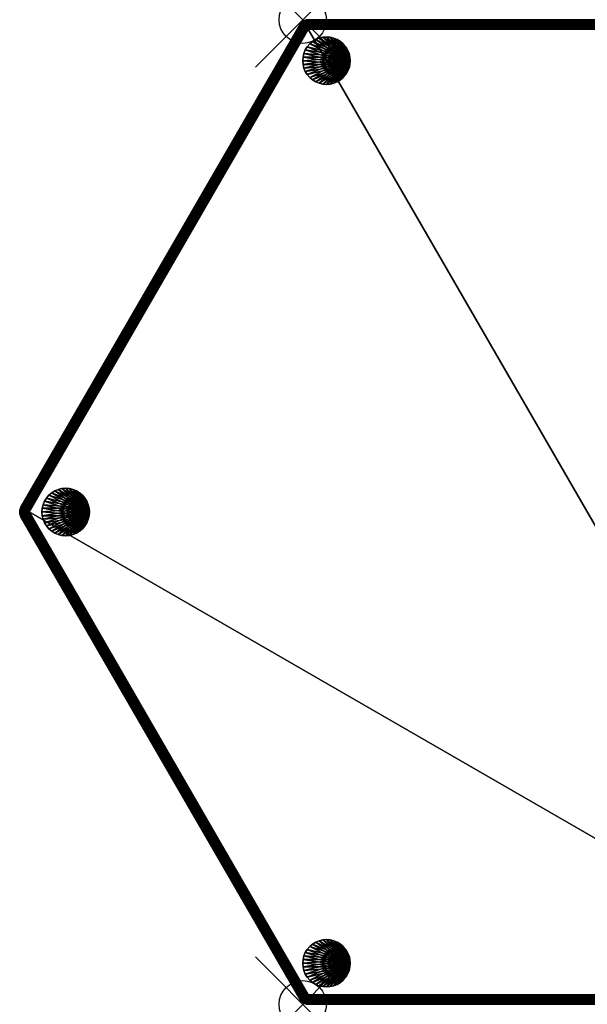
# Model space of a CAD drawing. Extents: x -6 to 18, y -20.8 to 0.
# Tile 1 of 2: x -6 to 6, y -20.8 to 0. Entities that reach past the tile are written whole.
import ezdxf

# ---------------------------------------------------------------- set-up
doc = ezdxf.new("R2010")
doc.units = 0
doc.header["$MEASUREMENT"] = 0
doc.header["$PDMODE"] = 35
doc.header["$PDSIZE"] = 1
for name, color, linetype in [('A-FURN-3-NODE', 7, 'Continuous'), ('A-FURN-3-ST-GD', 252, 'Continuous'), ('A-FURN-3-ST-SI', 160, 'Continuous'), ('A-FURN-3-ST-TP', 150, 'Continuous')]:
    doc.layers.add(name, color=color, linetype=linetype)

msp = doc.modelspace()

# ---------------------------------------------------------------- linework, layer by layer
at = {"layer": 'A-FURN-3-NODE'}
for p in [(0, 0), (0, -20.785)]:
    msp.add_point(p, dxfattribs=at)

# ---------------------------------------------------------------- meshes
at = {"layer": 'A-FURN-3-ST-GD'}
mesh = msp.add_polyface(dxfattribs=at)
corners = [(0.994, -0.944), (0.006, -0.788), (0.024, -0.712), (0.054, -0.639), (0.095, -0.572), (0.146, -0.512), (0.206, -0.462), (0.273, -0.421), (0.345, -0.39), (0.422, -0.372), (0, -0.866, 0.55), (0.006, -0.944, 0.55), (0.994, -0.788, 0.55), (0.006, -0.788, 0.55), (0.024, -0.712, 0.55), (0.054, -0.639, 0.55), (0.095, -0.572, 0.55), (0.146, -0.512, 0.55), (0.206, -0.462, 0.55), (0.273, -0.421, 0.55), (0.345, -0.39, 0.55), (0, -0.866), (0.422, -0.372, 0.55), (0.5, -0.366, 0.55), (0.5, -0.366), (0.578, -0.372), (0.578, -0.372, 0.55)]
mesh.append_faces([[corners[k] for k in face] for face in [(13, 14, 2), (13, 2, 1), (1, 21, 10), (1, 10, 13), (3, 2, 14), (3, 14, 15), (4, 3, 15), (4, 15, 16), (16, 17, 5), (16, 5, 4), (6, 5, 17), (6, 17, 18), (18, 19, 7), (18, 7, 6), (8, 7, 19), (8, 19, 20), (9, 8, 20), (9, 20, 22), (22, 23, 24), (22, 24, 9), (25, 24, 23), (25, 23, 26)]])
mesh.append_faces([[corners[k] for k in face] for face in [(0, 1, 2), (0, 2, 3), (0, 3, 4), (0, 4, 5), (0, 5, 6), (0, 6, 7), (0, 7, 8), (0, 8, 9)]], dxfattribs={"vtx0": -1, "vtx2": -1})
mesh.append_faces([[corners[k] for k in face] for face in [(10, 11, 12), (13, 10, 12), (14, 13, 12), (15, 14, 12), (16, 15, 12), (17, 16, 12), (18, 17, 12), (19, 18, 12), (20, 19, 12)]], dxfattribs={"vtx1": -1, "vtx2": -1})
mesh = msp.add_polyface(dxfattribs=at)
corners = [(0.994, -0.944), (0.422, -0.372), (0.5, -0.366), (0.578, -0.372), (0.655, -0.39), (0.727, -0.421), (0.794, -0.462), (0.854, -0.512), (0.905, -0.572), (0.946, -0.639), (0.976, -0.712), (0.994, -0.788), (0.994, -0.944, 0.55), (1, -0.866, 0.55), (0.994, -0.788, 0.55), (0.422, -0.372, 0.55), (0.345, -0.39, 0.55), (0.5, -0.366, 0.55), (0.578, -0.372, 0.55), (0.655, -0.39, 0.55), (0.727, -0.421, 0.55), (0.794, -0.462, 0.55), (0.854, -0.512, 0.55), (0.905, -0.572, 0.55), (0.946, -0.639, 0.55), (0.976, -0.712, 0.55), (1, -0.866)]
mesh.append_faces([[corners[k] for k in face] for face in [(18, 19, 4), (18, 4, 3), (5, 4, 19), (5, 19, 20), (6, 5, 20), (6, 20, 21), (21, 22, 7), (21, 7, 6), (8, 7, 22), (8, 22, 23), (23, 24, 9), (23, 9, 8), (10, 9, 24), (10, 24, 25), (11, 10, 25), (11, 25, 14), (14, 13, 26), (14, 26, 11)]])
mesh.append_faces([[corners[k] for k in face] for face in [(0, 1, 2), (0, 2, 3), (0, 3, 4), (0, 4, 5), (0, 5, 6), (0, 6, 7), (0, 7, 8), (0, 8, 9), (0, 9, 10), (0, 10, 11)]], dxfattribs={"vtx0": -1, "vtx2": -1})
mesh.append_faces([[corners[k] for k in face] for face in [(25, 24, 14)]], dxfattribs={"vtx1": -1})
mesh.append_faces([[corners[k] for k in face] for face in [(15, 16, 14), (17, 15, 14), (18, 17, 14), (19, 18, 14), (20, 19, 14), (21, 20, 14), (22, 21, 14), (23, 22, 14), (24, 23, 14)]], dxfattribs={"vtx1": -1, "vtx2": -1})
mesh.append_faces([[corners[k] for k in face] for face in [(12, 13, 14)]], dxfattribs={"vtx2": -1})
mesh = msp.add_polyface(dxfattribs=at)
corners = [(0.994, -0.944), (0.422, -1.36), (0.345, -1.342), (0.273, -1.312), (0.206, -1.271), (0.146, -1.22), (0.095, -1.16), (0.054, -1.093), (0.024, -1.021), (0.006, -0.944), (0, -0.866), (0.006, -0.788), (0.273, -1.312, 0.55), (0.345, -1.342, 0.55), (0.994, -0.788, 0.55), (0.206, -1.271, 0.55), (0.146, -1.22, 0.55), (0.095, -1.16, 0.55), (0.054, -1.093, 0.55), (0.024, -1.021, 0.55), (0.006, -0.944, 0.55), (0.578, -1.36, 0.55), (0.5, -1.366, 0.55), (0.5, -1.366), (0.578, -1.36), (0.422, -1.36, 0.55), (0, -0.866, 0.55)]
mesh.append_faces([[corners[k] for k in face] for face in [(21, 22, 23), (21, 23, 24), (1, 23, 22), (1, 22, 25), (25, 13, 2), (25, 2, 1), (3, 2, 13), (3, 13, 12), (4, 3, 12), (4, 12, 15), (15, 16, 5), (15, 5, 4), (6, 5, 16), (6, 16, 17), (17, 18, 7), (17, 7, 6), (8, 7, 18), (8, 18, 19), (9, 8, 19), (9, 19, 20), (10, 9, 20), (10, 20, 26)]])
mesh.append_faces([[corners[k] for k in face] for face in [(0, 1, 2), (0, 2, 3), (0, 3, 4), (0, 4, 5), (0, 5, 6), (0, 6, 7), (0, 7, 8), (0, 8, 9), (0, 9, 10), (0, 10, 11)]], dxfattribs={"vtx0": -1, "vtx2": -1})
mesh.append_faces([[corners[k] for k in face] for face in [(12, 13, 14), (15, 12, 14), (16, 15, 14), (17, 16, 14), (18, 17, 14), (19, 18, 14), (20, 19, 14)]], dxfattribs={"vtx1": -1, "vtx2": -1})
mesh = msp.add_polyface(dxfattribs=at)
corners = [(0.994, -0.944), (0.976, -1.021), (0.946, -1.093), (0.905, -1.16), (0.854, -1.22), (0.794, -1.271), (0.727, -1.312), (0.655, -1.342), (0.578, -1.36), (0.5, -1.366), (0.422, -1.36), (0.994, -0.788), (1, -0.866), (0.976, -1.021, 0.55), (0.994, -0.944, 0.55), (0.994, -0.788, 0.55), (0.946, -1.093, 0.55), (0.905, -1.16, 0.55), (0.854, -1.22, 0.55), (0.794, -1.271, 0.55), (0.727, -1.312, 0.55), (0.655, -1.342, 0.55), (0.578, -1.36, 0.55), (0.5, -1.366, 0.55), (0.422, -1.36, 0.55), (0.345, -1.342, 0.55), (1, -0.866, 0.55)]
mesh.append_faces([[corners[k] for k in face] for face in [(0, 12, 26), (0, 26, 14), (14, 13, 1), (14, 1, 0), (2, 1, 13), (2, 13, 16), (3, 2, 16), (3, 16, 17), (17, 18, 4), (17, 4, 3), (5, 4, 18), (5, 18, 19), (19, 20, 6), (19, 6, 5), (7, 6, 20), (7, 20, 21), (8, 7, 21), (8, 21, 22)]])
mesh.append_faces([[corners[k] for k in face] for face in [(0, 11, 12)]], dxfattribs={"vtx0": -1})
mesh.append_faces([[corners[k] for k in face] for face in [(0, 2, 3), (0, 3, 4), (0, 4, 5), (0, 5, 6), (0, 6, 7), (0, 7, 8), (0, 8, 9), (0, 9, 10)]], dxfattribs={"vtx0": -1, "vtx2": -1})
mesh.append_faces([[corners[k] for k in face] for face in [(13, 14, 15), (16, 13, 15), (17, 16, 15), (18, 17, 15), (19, 18, 15), (20, 19, 15), (21, 20, 15), (22, 21, 15), (23, 22, 15), (24, 23, 15), (25, 24, 15)]], dxfattribs={"vtx1": -1, "vtx2": -1})
mesh.append_faces([[corners[k] for k in face] for face in [(0, 1, 2)]], dxfattribs={"vtx2": -1})
mesh = msp.add_polyface(dxfattribs=at)
corners = [(-4.554, -10.619), (-4.524, -10.547), (-4.506, -10.471), (-4.595, -10.686), (-4.646, -10.746), (-4.706, -10.797), (-4.773, -10.838), (-4.845, -10.868), (-4.922, -10.886), (-5, -10.892), (-5.078, -10.886), (-5.155, -10.868), (-5.227, -10.838), (-5.294, -10.797), (-5.354, -10.746), (-5.405, -10.686), (-5.446, -10.619), (-5.476, -10.547), (-5.494, -10.471), (-5.5, -10.392), (-5.494, -10.314), (-5.476, -10.238), (-5.446, -10.165), (-5.405, -10.098), (-5.354, -10.039), (-5.294, -9.988), (-5.227, -9.947), (-5.155, -9.917), (-5.078, -9.898), (-5, -9.892), (-4.922, -9.898), (-4.845, -9.917), (-4.773, -9.947), (-4.706, -9.988), (-4.646, -10.039), (-4.595, -10.098), (-4.554, -10.165), (-4.524, -10.238), (-4.506, -10.314), (-4.5, -10.392), (-4.506, -10.314, 0.55), (-4.5, -10.392, 0.55), (-4.506, -10.471, 0.55), (-4.524, -10.547, 0.55), (-4.554, -10.619, 0.55), (-4.595, -10.686, 0.55), (-4.646, -10.746, 0.55), (-4.706, -10.797, 0.55), (-4.773, -10.838, 0.55), (-4.845, -10.868, 0.55), (-4.922, -10.886, 0.55), (-5, -10.892, 0.55), (-5.078, -10.886, 0.55), (-5.155, -10.868, 0.55), (-5.227, -10.838, 0.55), (-5.294, -10.797, 0.55), (-5.354, -10.746, 0.55), (-5.405, -10.686, 0.55), (-5.446, -10.619, 0.55), (-5.476, -10.547, 0.55), (-5.494, -10.471, 0.55), (-5.5, -10.392, 0.55), (-5.494, -10.314, 0.55), (-5.476, -10.238, 0.55), (-5.446, -10.165, 0.55), (-5.405, -10.098, 0.55), (-5.354, -10.039, 0.55), (-5.294, -9.988, 0.55), (-5.227, -9.947, 0.55), (-5.155, -9.917, 0.55), (-5.078, -9.898, 0.55), (-5, -9.892, 0.55), (-4.922, -9.898, 0.55), (-4.845, -9.917, 0.55), (-4.773, -9.947, 0.55), (-4.706, -9.988, 0.55), (-4.646, -10.039, 0.55), (-4.595, -10.098, 0.55), (-4.554, -10.165, 0.55), (-4.524, -10.238, 0.55)]
mesh.append_faces([[corners[k] for k in face] for face in [(2, 39, 41), (2, 41, 42), (42, 43, 1), (42, 1, 2), (0, 1, 43), (0, 43, 44), (3, 0, 44), (3, 44, 45), (45, 46, 4), (45, 4, 3), (5, 4, 46), (5, 46, 47), (47, 48, 6), (47, 6, 5), (7, 6, 48), (7, 48, 49), (8, 7, 49), (8, 49, 50), (50, 51, 9), (50, 9, 8), (10, 9, 51), (10, 51, 52), (52, 53, 11), (52, 11, 10), (12, 11, 53), (12, 53, 54), (13, 12, 54), (13, 54, 55), (55, 56, 14), (55, 14, 13), (15, 14, 56), (15, 56, 57), (57, 58, 16), (57, 16, 15), (17, 16, 58), (17, 58, 59), (18, 17, 59), (18, 59, 60), (62, 63, 21), (62, 21, 20), (20, 19, 61), (20, 61, 62), (19, 18, 60), (19, 60, 61), (22, 21, 63), (22, 63, 64), (23, 22, 64), (23, 64, 65), (65, 66, 24), (65, 24, 23), (25, 24, 66), (25, 66, 67), (67, 68, 26), (67, 26, 25), (27, 26, 68), (27, 68, 69), (28, 27, 69), (28, 69, 70), (70, 71, 29), (70, 29, 28), (30, 29, 71), (30, 71, 72), (72, 73, 31), (72, 31, 30), (32, 31, 73), (32, 73, 74), (33, 32, 74), (33, 74, 75), (75, 76, 34), (75, 34, 33), (35, 34, 76), (35, 76, 77), (77, 78, 36), (77, 36, 35), (37, 36, 78), (37, 78, 79), (38, 37, 79), (38, 79, 40), (40, 41, 39), (40, 39, 38)]])
mesh.append_faces([[corners[k] for k in face] for face in [(2, 38, 39)]], dxfattribs={"vtx0": -1})
mesh.append_faces([[corners[k] for k in face] for face in [(2, 0, 3), (2, 3, 4), (2, 4, 5), (2, 5, 6), (2, 6, 7), (2, 7, 8), (2, 8, 9), (2, 9, 10), (2, 10, 11), (2, 11, 12), (2, 12, 13), (2, 13, 14), (2, 14, 15), (2, 15, 16), (2, 16, 17), (2, 17, 18), (2, 18, 19), (2, 19, 20), (2, 20, 21), (2, 21, 22), (2, 22, 23), (2, 23, 24), (2, 24, 25), (2, 25, 26), (2, 26, 27), (2, 27, 28), (2, 28, 29), (2, 29, 30), (2, 30, 31), (2, 31, 32), (2, 32, 33), (2, 33, 34), (2, 34, 35), (2, 35, 36), (2, 36, 37), (2, 37, 38)]], dxfattribs={"vtx0": -1, "vtx2": -1})
mesh.append_faces([[corners[k] for k in face] for face in [(79, 78, 40)]], dxfattribs={"vtx1": -1})
mesh.append_faces([[corners[k] for k in face] for face in [(43, 42, 40), (44, 43, 40), (45, 44, 40), (46, 45, 40), (47, 46, 40), (48, 47, 40), (49, 48, 40), (50, 49, 40), (51, 50, 40), (52, 51, 40), (53, 52, 40), (54, 53, 40), (55, 54, 40), (56, 55, 40), (57, 56, 40), (58, 57, 40), (59, 58, 40), (60, 59, 40), (61, 60, 40), (62, 61, 40), (63, 62, 40), (64, 63, 40), (65, 64, 40), (66, 65, 40), (67, 66, 40), (68, 67, 40), (69, 68, 40), (70, 69, 40), (71, 70, 40), (72, 71, 40), (73, 72, 40), (74, 73, 40), (75, 74, 40), (76, 75, 40), (77, 76, 40), (78, 77, 40)]], dxfattribs={"vtx1": -1, "vtx2": -1})
mesh.append_faces([[corners[k] for k in face] for face in [(2, 1, 0), (42, 41, 40)]], dxfattribs={"vtx2": -1})
mesh = msp.add_polyface(dxfattribs=at)
corners = [(0.994, -19.997), (0.006, -19.84), (0.024, -19.764), (0.054, -19.692), (0.095, -19.625), (0.146, -19.565), (0.206, -19.514), (0.273, -19.473), (0.345, -19.443), (0.422, -19.425), (0, -19.919, 0.55), (0.006, -19.997, 0.55), (0.994, -19.84, 0.55), (0.006, -19.84, 0.55), (0.024, -19.764, 0.55), (0.054, -19.692, 0.55), (0.095, -19.625, 0.55), (0.146, -19.565, 0.55), (0.206, -19.514, 0.55), (0.273, -19.473, 0.55), (0.345, -19.443, 0.55), (0, -19.919), (0.422, -19.425, 0.55), (0.5, -19.419, 0.55), (0.5, -19.419), (0.578, -19.425), (0.578, -19.425, 0.55)]
mesh.append_faces([[corners[k] for k in face] for face in [(13, 14, 2), (13, 2, 1), (1, 21, 10), (1, 10, 13), (3, 2, 14), (3, 14, 15), (4, 3, 15), (4, 15, 16), (16, 17, 5), (16, 5, 4), (6, 5, 17), (6, 17, 18), (18, 19, 7), (18, 7, 6), (8, 7, 19), (8, 19, 20), (9, 8, 20), (9, 20, 22), (22, 23, 24), (22, 24, 9), (25, 24, 23), (25, 23, 26)]])
mesh.append_faces([[corners[k] for k in face] for face in [(0, 1, 2), (0, 2, 3), (0, 3, 4), (0, 4, 5), (0, 5, 6), (0, 6, 7), (0, 7, 8), (0, 8, 9)]], dxfattribs={"vtx0": -1, "vtx2": -1})
mesh.append_faces([[corners[k] for k in face] for face in [(10, 11, 12), (13, 10, 12), (14, 13, 12), (15, 14, 12), (16, 15, 12), (17, 16, 12), (18, 17, 12), (19, 18, 12), (20, 19, 12)]], dxfattribs={"vtx1": -1, "vtx2": -1})
mesh = msp.add_polyface(dxfattribs=at)
corners = [(0.994, -19.997), (0.422, -19.425), (0.5, -19.419), (0.578, -19.425), (0.655, -19.443), (0.727, -19.473), (0.794, -19.514), (0.854, -19.565), (0.905, -19.625), (0.946, -19.692), (0.976, -19.764), (0.994, -19.84), (0.994, -19.997, 0.55), (1, -19.919, 0.55), (0.994, -19.84, 0.55), (0.422, -19.425, 0.55), (0.345, -19.443, 0.55), (0.5, -19.419, 0.55), (0.578, -19.425, 0.55), (0.655, -19.443, 0.55), (0.727, -19.473, 0.55), (0.794, -19.514, 0.55), (0.854, -19.565, 0.55), (0.905, -19.625, 0.55), (0.946, -19.692, 0.55), (0.976, -19.764, 0.55), (1, -19.919)]
mesh.append_faces([[corners[k] for k in face] for face in [(18, 19, 4), (18, 4, 3), (5, 4, 19), (5, 19, 20), (6, 5, 20), (6, 20, 21), (21, 22, 7), (21, 7, 6), (8, 7, 22), (8, 22, 23), (23, 24, 9), (23, 9, 8), (10, 9, 24), (10, 24, 25), (11, 10, 25), (11, 25, 14), (14, 13, 26), (14, 26, 11)]])
mesh.append_faces([[corners[k] for k in face] for face in [(0, 1, 2), (0, 2, 3), (0, 3, 4), (0, 4, 5), (0, 5, 6), (0, 6, 7), (0, 7, 8), (0, 8, 9), (0, 9, 10), (0, 10, 11)]], dxfattribs={"vtx0": -1, "vtx2": -1})
mesh.append_faces([[corners[k] for k in face] for face in [(25, 24, 14)]], dxfattribs={"vtx1": -1})
mesh.append_faces([[corners[k] for k in face] for face in [(15, 16, 14), (17, 15, 14), (18, 17, 14), (19, 18, 14), (20, 19, 14), (21, 20, 14), (22, 21, 14), (23, 22, 14), (24, 23, 14)]], dxfattribs={"vtx1": -1, "vtx2": -1})
mesh.append_faces([[corners[k] for k in face] for face in [(12, 13, 14)]], dxfattribs={"vtx2": -1})
mesh = msp.add_polyface(dxfattribs=at)
corners = [(0.994, -19.997), (0.422, -20.412), (0.345, -20.394), (0.273, -20.364), (0.206, -20.323), (0.146, -20.272), (0.095, -20.212), (0.054, -20.146), (0.024, -20.073), (0.006, -19.997), (0, -19.919), (0.006, -19.84), (0.273, -20.364, 0.55), (0.345, -20.394, 0.55), (0.994, -19.84, 0.55), (0.206, -20.323, 0.55), (0.146, -20.272, 0.55), (0.095, -20.212, 0.55), (0.054, -20.146, 0.55), (0.024, -20.073, 0.55), (0.006, -19.997, 0.55), (0.578, -20.412, 0.55), (0.5, -20.419, 0.55), (0.5, -20.419), (0.578, -20.412), (0.422, -20.412, 0.55), (0, -19.919, 0.55)]
mesh.append_faces([[corners[k] for k in face] for face in [(21, 22, 23), (21, 23, 24), (1, 23, 22), (1, 22, 25), (25, 13, 2), (25, 2, 1), (3, 2, 13), (3, 13, 12), (4, 3, 12), (4, 12, 15), (15, 16, 5), (15, 5, 4), (6, 5, 16), (6, 16, 17), (17, 18, 7), (17, 7, 6), (8, 7, 18), (8, 18, 19), (9, 8, 19), (9, 19, 20), (10, 9, 20), (10, 20, 26)]])
mesh.append_faces([[corners[k] for k in face] for face in [(0, 1, 2), (0, 2, 3), (0, 3, 4), (0, 4, 5), (0, 5, 6), (0, 6, 7), (0, 7, 8), (0, 8, 9), (0, 9, 10), (0, 10, 11)]], dxfattribs={"vtx0": -1, "vtx2": -1})
mesh.append_faces([[corners[k] for k in face] for face in [(12, 13, 14), (15, 12, 14), (16, 15, 14), (17, 16, 14), (18, 17, 14), (19, 18, 14), (20, 19, 14)]], dxfattribs={"vtx1": -1, "vtx2": -1})
mesh = msp.add_polyface(dxfattribs=at)
corners = [(0.994, -19.997), (0.976, -20.073), (0.946, -20.146), (0.905, -20.212), (0.854, -20.272), (0.794, -20.323), (0.727, -20.364), (0.655, -20.394), (0.578, -20.412), (0.5, -20.419), (0.422, -20.412), (0.994, -19.84), (1, -19.919), (0.976, -20.073, 0.55), (0.994, -19.997, 0.55), (0.994, -19.84, 0.55), (0.946, -20.146, 0.55), (0.905, -20.212, 0.55), (0.854, -20.272, 0.55), (0.794, -20.323, 0.55), (0.727, -20.364, 0.55), (0.655, -20.394, 0.55), (0.578, -20.412, 0.55), (0.5, -20.419, 0.55), (0.422, -20.412, 0.55), (0.345, -20.394, 0.55), (1, -19.919, 0.55)]
mesh.append_faces([[corners[k] for k in face] for face in [(0, 12, 26), (0, 26, 14), (14, 13, 1), (14, 1, 0), (2, 1, 13), (2, 13, 16), (3, 2, 16), (3, 16, 17), (17, 18, 4), (17, 4, 3), (5, 4, 18), (5, 18, 19), (19, 20, 6), (19, 6, 5), (7, 6, 20), (7, 20, 21), (8, 7, 21), (8, 21, 22)]])
mesh.append_faces([[corners[k] for k in face] for face in [(0, 11, 12)]], dxfattribs={"vtx0": -1})
mesh.append_faces([[corners[k] for k in face] for face in [(0, 2, 3), (0, 3, 4), (0, 4, 5), (0, 5, 6), (0, 6, 7), (0, 7, 8), (0, 8, 9), (0, 9, 10)]], dxfattribs={"vtx0": -1, "vtx2": -1})
mesh.append_faces([[corners[k] for k in face] for face in [(13, 14, 15), (16, 13, 15), (17, 16, 15), (18, 17, 15), (19, 18, 15), (20, 19, 15), (21, 20, 15), (22, 21, 15), (23, 22, 15), (24, 23, 15), (25, 24, 15)]], dxfattribs={"vtx1": -1, "vtx2": -1})
mesh.append_faces([[corners[k] for k in face] for face in [(0, 1, 2)]], dxfattribs={"vtx2": -1})
at = {"layer": 'A-FURN-3-ST-SI'}
mesh = msp.add_polyface(dxfattribs=at)
corners = [(0.115, 0, 0.75), (11.885, 0, 0.75), (11.885, 0, 16.35), (0.115, 0, 16.35), (11.885, -20.785, 0.75), (0.115, -20.785, 0.75), (0.115, -20.785, 16.35), (11.885, -20.785, 16.35), (-0.058, -20.685, 0.75), (-5.942, -10.492, 0.75), (-5.942, -10.492, 16.35), (-0.058, -20.685, 16.35), (-5.942, -10.292, 0.75), (-0.058, -0.1, 0.75), (-0.058, -0.1, 16.35), (-5.942, -10.292, 16.35), (0.074, -0.004, 16.35), (0.074, -0.004, 0.708), (0.095, -0.001, 0.729), (0.015, -0.027, 0.65), (0.034, -0.017, 0.669), (0.054, -0.01, 0.688), (0.034, -0.017, 16.35), (-0.002, -0.038, 16.35), (-0.033, -0.066, 16.35), (-0.033, -0.066, 0.708), (-0.018, -0.051, 0.688), (-0.002, -0.038, 0.669), (-0.046, -0.082, 0.729), (-5.969, -10.392, 0.75), (-5.969, -10.392, 16.35), (-5.968, -10.413, 16.35), (-5.968, -10.413, 0.75), (-5.965, -10.434, 16.35), (-5.965, -10.434, 0.75), (-5.959, -10.454, 16.35), (-5.959, -10.454, 0.75), (-5.959, -10.331, 0.75), (-5.959, -10.331, 16.35), (-5.965, -10.351, 16.35), (-5.965, -10.351, 0.75), (-5.968, -10.371, 16.35), (-5.968, -10.371, 0.75), (-0.002, -20.746, 0.75), (-0.002, -20.746, 16.35), (0.034, -20.767, 16.35), (0.034, -20.767, 0.75), (0.074, -20.78, 16.35), (0.074, -20.78, 0.75), (-0.033, -20.718, 16.35), (-0.033, -20.718, 0.75), (17.942, -10.292, 0.75), (17.942, -10.292, 16.35), (12.058, -0.1, 16.35), (12.058, -0.1, 0.75), (17.942, -10.492, 0.75), (12.058, -20.685, 0.75), (12.058, -20.685, 16.35), (17.942, -10.492, 16.35), (12.033, -20.718, 16.35), (12.033, -20.718, 0.708), (12.018, -20.733, 0.688), (12.002, -20.746, 16.35), (12.002, -20.746, 0.669), (11.985, -20.758, 0.65), (12.046, -20.702, 0.729), (11.966, -20.767, 16.35), (11.966, -20.767, 0.669), (11.946, -20.775, 0.688), (11.926, -20.78, 0.708), (11.926, -20.78, 16.35), (11.905, -20.784, 0.729), (12.018, -0.051, 16.412), (11.966, -0.017, 0.75), (12.002, -0.038, 0.75), (12.033, -0.066, 0.75), (12.033, -0.066, 16.392), (12.002, -0.038, 16.431), (11.985, -0.027, 16.45), (12.046, -0.082, 16.371), (11.966, -0.017, 16.431), (11.946, -0.01, 16.412), (11.926, -0.004, 16.392), (11.926, -0.004, 0.75), (11.905, -0.001, 16.371), (17.965, -10.434, 16.412), (17.969, -10.392, 0.75), (17.968, -10.413, 0.75), (17.965, -10.434, 0.75), (17.959, -10.454, 16.392), (17.959, -10.454, 0.75), (17.968, -10.413, 16.431), (17.969, -10.392, 16.45), (17.952, -10.474, 16.371), (17.959, -10.331, 16.392), (17.959, -10.331, 0.75), (17.965, -10.351, 0.75), (17.965, -10.351, 16.412), (17.968, -10.371, 0.75), (17.968, -10.371, 16.431), (17.952, -10.311, 16.371)]
mesh.append_faces([[corners[k] for k in face] for face in [(2, 1, 0), (3, 2, 0), (6, 5, 4), (7, 6, 4), (10, 9, 8), (11, 10, 8), (14, 13, 12), (15, 14, 12), (18, 17, 16), (16, 3, 0), (16, 0, 18), (21, 20, 19), (22, 16, 17), (22, 17, 21), (21, 19, 23), (21, 23, 22), (26, 25, 24), (26, 24, 23), (23, 27, 26), (23, 19, 27), (28, 13, 14), (28, 14, 24), (24, 25, 28), (31, 30, 29), (31, 29, 32), (32, 34, 33), (32, 33, 31), (34, 36, 35), (34, 35, 33), (10, 35, 36), (10, 36, 9), (39, 38, 37), (39, 37, 40), (40, 42, 41), (40, 41, 39), (42, 29, 30), (42, 30, 41), (37, 38, 15), (37, 15, 12), (45, 44, 43), (45, 43, 46), (46, 48, 47), (46, 47, 45), (6, 47, 48), (6, 48, 5), (43, 44, 49), (43, 49, 50), (50, 49, 11), (50, 11, 8), (53, 52, 51), (54, 53, 51), (57, 56, 55), (58, 57, 55), (61, 60, 59), (61, 59, 62), (62, 63, 61), (62, 64, 63), (65, 56, 57), (65, 57, 59), (59, 60, 65), (68, 67, 66), (66, 70, 69), (66, 69, 68), (67, 64, 62), (67, 62, 66), (71, 69, 70), (70, 7, 4), (70, 4, 71), (74, 73, 72), (72, 76, 75), (72, 75, 74), (73, 77, 72), (73, 78, 77), (79, 53, 54), (79, 54, 75), (75, 76, 79), (81, 80, 78), (81, 78, 73), (73, 83, 82), (73, 82, 81), (84, 82, 83), (83, 1, 2), (83, 2, 84), (87, 86, 85), (85, 89, 88), (85, 88, 87), (89, 90, 88), (86, 91, 85), (86, 92, 91), (93, 58, 55), (93, 55, 90), (90, 89, 93), (96, 95, 94), (96, 94, 97), (97, 99, 98), (97, 98, 96), (99, 92, 86), (99, 86, 98), (100, 94, 95), (95, 51, 52), (95, 52, 100)]])
at = {"layer": 'A-FURN-3-ST-TP'}
mesh = msp.add_polyface(dxfattribs=at)
corners = [(-5.909, -10.311, 0.632), (-5.923, -10.303, 0.659), (0.015, -0.027, 0.65), (0.03, -0.051, 0.616), (-5.892, -10.322, 0.609), (-5.871, -10.334, 0.588), (0.048, -0.082, 0.588), (0.069, -0.119, 0.567), (-5.848, -10.347, 0.572), (0.091, -0.158, 0.554), (-5.823, -10.361, 0.56), (-5.796, -10.377, 0.552), (0.115, -0.2, 0.55), (-5.769, -10.392, 0.55), (-0.018, -0.051, 0.688), (-0.002, -0.038, 0.669), (-5.934, -10.297, 0.688), (-0.033, -0.066, 0.708), (-5.94, -10.294, 0.719), (-5.942, -10.292, 0.75), (-0.058, -0.1, 0.75), (-0.046, -0.082, 0.729), (-5.941, -10.369, 0.651), (-5.952, -10.326, 0.704), (-5.932, -10.323, 0.656), (-5.965, -10.351, 0.75), (-5.959, -10.331, 0.75), (-5.968, -10.371, 0.75), (-5.909, -10.37, 0.609), (-5.9, -10.326, 0.615), (-5.868, -10.372, 0.577), (0.054, -0.01, 0.688), (0.074, -0.004, 0.708), (11.885, -0.01, 0.688), (11.885, -0.022, 0.659), (0.034, -0.017, 0.669), (0.095, -0.001, 0.729), (0.115, 0, 0.75), (11.885, 0, 0.75), (11.885, -0.082, 0.588), (11.885, -0.059, 0.609), (11.885, -0.138, 0.56)]
mesh.append_faces([[corners[k] for k in face] for face in [(0, 1, 2), (0, 2, 3), (3, 4, 0), (5, 4, 6), (5, 6, 7), (7, 8, 5), (4, 3, 6), (8, 7, 9), (8, 9, 10), (11, 10, 9), (11, 9, 12), (12, 13, 11), (14, 15, 2), (14, 2, 1), (1, 16, 17), (1, 17, 14), (18, 19, 20), (18, 20, 21), (21, 17, 16), (21, 16, 18), (22, 23, 24), (25, 26, 23), (23, 27, 25), (16, 1, 24), (16, 24, 23), (23, 18, 16), (18, 23, 26), (18, 26, 19), (28, 24, 29), (0, 4, 29), (29, 24, 1), (29, 1, 0), (30, 29, 5), (5, 29, 4), (30, 5, 8), (31, 32, 33), (34, 35, 31), (34, 2, 35), (36, 37, 38), (33, 32, 36), (3, 2, 34), (39, 7, 6), (6, 3, 40), (7, 41, 9), (12, 9, 41)]])
mesh = msp.add_polyface(dxfattribs=at)
corners = [(11.885, -20.585, 0.55), (0.115, -0.2, 0.55), (11.885, -0.2, 0.55), (0.054, -0.01, 0.688), (11.885, -0.01, 0.688), (11.885, -0.022, 0.659), (11.885, -0.002, 0.719), (0.095, -0.001, 0.729), (11.885, 0, 0.75), (11.885, -0.038, 0.632), (11.885, -0.059, 0.609), (0.03, -0.051, 0.616), (11.885, -0.082, 0.588), (11.885, -0.109, 0.572), (0.069, -0.119, 0.567), (0.048, -0.082, 0.588), (11.885, -0.138, 0.56), (11.885, -0.169, 0.552), (12.002, -0.038, 0.75), (11.962, -0.018, 0.722), (11.966, -0.017, 0.75), (11.965, -0.091, 0.603), (11.986, -0.141, 0.588), (11.956, -0.13, 0.577), (11.921, -0.007, 0.712), (11.926, -0.004, 0.75), (11.968, -0.033, 0.677), (11.927, -0.022, 0.669), (11.969, -0.058, 0.637), (11.928, -0.046, 0.629), (11.924, -0.078, 0.596), (11.915, -0.116, 0.571), (11.938, -0.169, 0.56), (11.903, -0.158, 0.555), (11.963, -0.155, 0.572), (11.912, -0.184, 0.552)]
mesh.append_faces([[corners[k] for k in face] for face in [(0, 1, 2), (3, 4, 5), (6, 4, 7), (7, 8, 6), (9, 10, 11), (11, 5, 9), (12, 13, 14), (15, 10, 12), (14, 13, 16), (17, 2, 1), (1, 16, 17), (18, 19, 20), (21, 22, 23), (20, 19, 24), (20, 24, 25), (24, 19, 26), (24, 26, 27), (27, 26, 28), (27, 28, 29), (29, 28, 21), (29, 21, 30), (30, 21, 23), (30, 23, 31), (31, 23, 32), (31, 32, 33), (34, 32, 23), (23, 22, 34), (25, 24, 6), (25, 6, 8), (4, 6, 24), (24, 27, 5), (24, 5, 4), (5, 27, 29), (5, 29, 9), (10, 9, 29), (10, 29, 30), (30, 12, 10), (12, 30, 31), (12, 31, 13), (13, 31, 33), (13, 33, 16), (17, 16, 33), (33, 2, 17), (35, 2, 33), (33, 32, 35)]])
mesh = msp.add_polyface(dxfattribs=at)
corners = [(11.946, -0.01, 16.412), (11.926, -0.004, 16.392), (0.115, -0.01, 16.412), (0.115, -0.022, 16.441), (11.966, -0.017, 16.431), (11.985, -0.027, 16.45), (0.115, -0.002, 16.381), (11.905, -0.001, 16.371), (11.885, 0, 16.35), (0.115, 0, 16.35), (0.115, -0.038, 16.468), (0.115, -0.059, 16.491), (11.97, -0.051, 16.484), (0.115, -0.082, 16.512), (0.115, -0.109, 16.528), (11.931, -0.119, 16.533), (11.952, -0.082, 16.512), (0.115, -0.138, 16.54), (11.909, -0.158, 16.546), (0.115, -0.169, 16.548), (0.115, -0.2, 16.55), (11.885, -0.2, 16.55), (0.097, -0.158, 16.545), (0.088, -0.184, 16.548), (0.062, -0.169, 16.54), (0.085, -0.116, 16.529), (0.076, -0.078, 16.504), (0.115, -0.059, 16.491), (0.072, -0.046, 16.471), (0.073, -0.022, 16.431), (0.079, -0.007, 16.388), (0.074, -0.004, 16.35), (12.018, -0.051, 16.412), (12.002, -0.038, 16.431), (17.965, -10.351, 16.412), (12.033, -0.066, 16.392), (12.046, -0.082, 16.371), (17.952, -10.311, 16.371), (12.058, -0.1, 16.35), (17.969, -10.392, 16.45)]
mesh.append_faces([[corners[k] for k in face] for face in [(0, 1, 2), (0, 2, 3), (3, 4, 0), (3, 5, 4), (6, 2, 7), (7, 8, 9), (7, 9, 6), (2, 1, 7), (10, 11, 12), (12, 5, 3), (12, 3, 10), (13, 14, 15), (13, 15, 16), (16, 12, 11), (16, 11, 13), (15, 14, 17), (15, 17, 18), (19, 20, 21), (21, 18, 17), (21, 17, 19), (19, 17, 22), (22, 20, 19), (23, 20, 22), (22, 24, 23), (24, 22, 25), (25, 22, 17), (25, 17, 14), (26, 25, 14), (26, 14, 13), (27, 10, 28), (27, 28, 26), (26, 13, 27), (29, 28, 10), (29, 10, 3), (2, 6, 30), (30, 29, 3), (30, 3, 2), (31, 30, 6), (31, 6, 9), (32, 33, 5), (32, 5, 34), (34, 35, 32), (36, 35, 37), (37, 38, 36), (39, 5, 12)]])
mesh = msp.add_polyface(dxfattribs=at)
corners = [(-5.94, -10.294, 16.381), (-5.934, -10.297, 16.412), (-0.049, -0.105, 16.412), (-0.056, -0.101, 16.381), (-5.942, -10.292, 16.35), (-5.923, -10.303, 16.441), (-5.909, -10.311, 16.468), (-5.892, -10.322, 16.491), (-0.007, -0.129, 16.491), (-0.025, -0.119, 16.468), (-5.871, -10.334, 16.512), (-5.848, -10.347, 16.528), (0.037, -0.155, 16.528), (0.014, -0.141, 16.512), (-5.823, -10.361, 16.54), (0.062, -0.169, 16.54), (-5.796, -10.377, 16.548), (-5.769, -10.392, 16.55), (0.115, -0.2, 16.55), (0.088, -0.184, 16.548), (-5.868, -10.413, 16.523), (-5.82, -10.376, 16.543), (-5.868, -10.372, 16.523), (-5.796, -10.408, 16.548), (-5.909, -10.415, 16.491), (-5.909, -10.37, 16.491), (-5.9, -10.326, 16.485), (-5.941, -10.416, 16.449), (-5.941, -10.369, 16.449), (-5.932, -10.323, 16.444), (-5.892, -10.322, 16.491), (-5.961, -10.415, 16.401), (-5.961, -10.37, 16.401), (-5.952, -10.326, 16.396), (-5.969, -10.392, 16.35), (-5.968, -10.371, 16.35), (-5.965, -10.351, 16.35), (-5.959, -10.331, 16.35)]
mesh.append_faces([[corners[k] for k in face] for face in [(0, 1, 2), (3, 4, 0), (2, 1, 5), (6, 7, 8), (9, 5, 6), (10, 11, 12), (10, 12, 13), (13, 8, 7), (13, 7, 10), (12, 11, 14), (12, 14, 15), (16, 17, 18), (16, 18, 19), (19, 15, 14), (19, 14, 16), (20, 21, 22), (21, 23, 17), (21, 17, 16), (11, 10, 22), (22, 21, 14), (22, 14, 11), (14, 21, 16), (24, 22, 25), (25, 22, 10), (25, 10, 26), (27, 25, 28), (28, 25, 26), (28, 26, 29), (6, 5, 29), (6, 29, 26), (26, 30, 6), (30, 26, 10), (31, 28, 32), (32, 28, 29), (32, 29, 33), (1, 0, 33), (33, 29, 5), (33, 5, 1), (34, 31, 32), (32, 35, 34), (36, 35, 32), (36, 32, 33), (33, 37, 36), (37, 33, 0), (37, 0, 4)]])
mesh = msp.add_polyface(dxfattribs=at)
corners = [(11.885, -20.585, 0.55), (-5.769, -10.392, 0.55), (0.115, -0.2, 0.55), (-5.796, -10.408, 0.552), (0.115, -20.585, 0.55), (-5.959, -10.454, 0.75), (-5.952, -10.459, 0.704), (-5.94, -10.491, 0.719), (-5.942, -10.492, 0.75), (-5.934, -10.487, 0.688), (-5.932, -10.461, 0.656), (-5.923, -10.481, 0.659), (-5.961, -10.415, 0.699), (-5.941, -10.416, 0.651), (-5.965, -10.434, 0.75), (-5.968, -10.413, 0.75), (-5.961, -10.37, 0.699), (-5.941, -10.369, 0.651), (-5.969, -10.392, 0.75), (-5.968, -10.371, 0.75), (-5.952, -10.326, 0.704), (-5.909, -10.473, 0.632), (-5.9, -10.459, 0.615), (-5.892, -10.463, 0.609), (-5.909, -10.415, 0.609), (-5.909, -10.37, 0.609), (-5.932, -10.323, 0.656), (-5.871, -10.451, 0.588), (-5.868, -10.413, 0.577), (-5.868, -10.372, 0.577), (-5.9, -10.326, 0.615), (-5.848, -10.438, 0.572), (-5.82, -10.409, 0.557), (-5.823, -10.423, 0.56), (-5.82, -10.376, 0.557), (-5.848, -10.347, 0.572), (-5.823, -10.361, 0.56), (-5.796, -10.377, 0.552)]
mesh.append_faces([[corners[k] for k in face] for face in [(0, 1, 2), (3, 1, 4), (5, 6, 7), (5, 7, 8), (9, 7, 6), (6, 10, 11), (6, 11, 9), (10, 6, 12), (10, 12, 13), (14, 15, 12), (14, 12, 6), (6, 5, 14), (13, 12, 16), (13, 16, 17), (18, 19, 16), (18, 16, 12), (12, 15, 18), (17, 16, 20), (20, 16, 19), (21, 11, 10), (21, 10, 22), (22, 23, 21), (22, 10, 13), (22, 13, 24), (24, 13, 17), (24, 17, 25), (25, 17, 26), (23, 22, 27), (27, 22, 24), (27, 24, 28), (28, 24, 25), (28, 25, 29), (29, 25, 30), (31, 27, 28), (28, 32, 33), (28, 33, 31), (32, 28, 29), (32, 29, 34), (35, 36, 34), (35, 34, 29), (33, 32, 3), (3, 32, 34), (3, 34, 37), (3, 37, 1), (37, 34, 36)]])
mesh = msp.add_polyface(dxfattribs=at)
corners = [(-5.94, -10.294, 16.381), (-0.049, -0.105, 16.412), (-0.056, -0.101, 16.381), (-0.058, -0.1, 16.35), (-5.942, -10.292, 16.35), (-5.923, -10.303, 16.441), (-0.039, -0.111, 16.441), (-5.909, -10.311, 16.468), (-0.007, -0.129, 16.491), (-0.025, -0.119, 16.468), (0.062, -0.169, 16.54), (0.085, -0.116, 16.529), (0.044, -0.13, 16.523), (0.076, -0.078, 16.504), (0.035, -0.091, 16.497), (0.072, -0.046, 16.471), (0.031, -0.058, 16.463), (0.073, -0.022, 16.431), (0.032, -0.033, 16.423), (0.079, -0.007, 16.388), (0.038, -0.018, 16.378), (0.074, -0.004, 16.35), (0.034, -0.017, 16.35), (0.037, -0.155, 16.528), (0.014, -0.141, 16.512), (-0.002, -0.109, 16.484), (-0.006, -0.077, 16.45), (-0.005, -0.053, 16.411), (0, -0.037, 16.367), (-0.002, -0.038, 16.35), (-0.007, -0.129, 16.491), (-0.038, -0.101, 16.433), (-0.037, -0.079, 16.396), (-0.032, -0.065, 16.355), (-0.033, -0.066, 16.35)]
mesh.append_faces([[corners[k] for k in face] for face in [(0, 1, 2), (2, 3, 4), (1, 5, 6), (7, 8, 9), (9, 6, 5), (10, 11, 12), (12, 11, 13), (12, 13, 14), (14, 13, 15), (14, 15, 16), (16, 15, 17), (16, 17, 18), (18, 17, 19), (18, 19, 20), (20, 19, 21), (20, 21, 22), (23, 10, 12), (12, 24, 23), (24, 12, 14), (24, 14, 25), (25, 14, 16), (25, 16, 26), (26, 16, 18), (26, 18, 27), (27, 18, 20), (27, 20, 28), (28, 20, 22), (28, 22, 29), (30, 24, 25), (25, 9, 30), (9, 25, 26), (9, 26, 31), (9, 31, 6), (31, 26, 27), (31, 27, 32), (32, 27, 28), (32, 28, 33), (33, 28, 29), (33, 29, 34), (1, 6, 31), (31, 32, 2), (31, 2, 1), (2, 32, 33), (2, 33, 34), (2, 34, 3)]])
mesh = msp.add_polyface(dxfattribs=at)
corners = [(-5.769, -10.392, 16.55), (0.115, -20.585, 16.55), (11.885, -20.585, 16.55), (0.115, -0.2, 16.55), (11.885, -0.2, 16.55), (17.769, -10.392, 16.55), (11.885, -20.616, 16.548), (0.115, -20.616, 16.548), (0.088, -20.6, 16.548), (0.062, -20.616, 16.54), (0.097, -20.627, 16.545), (11.903, -20.627, 16.545), (11.912, -20.6, 16.548), (17.965, -10.351, 16.412), (17.959, -10.331, 16.392), (12.033, -0.066, 16.392), (11.985, -0.027, 16.45), (17.968, -10.371, 16.431), (17.969, -10.392, 16.45), (17.952, -10.311, 16.371), (17.942, -10.292, 16.35), (12.058, -0.1, 16.35), (11.97, -0.051, 16.484), (17.941, -10.392, 16.484), (17.905, -10.392, 16.512), (11.952, -0.082, 16.512), (11.931, -0.119, 16.533), (17.863, -10.392, 16.533), (11.909, -0.158, 16.546), (17.817, -10.392, 16.546), (17.952, -10.474, 16.371), (17.959, -10.454, 16.392), (12.049, -20.68, 16.412), (12.056, -20.683, 16.381), (12.058, -20.685, 16.35), (17.942, -10.492, 16.35), (17.965, -10.434, 16.412), (17.968, -10.413, 16.431), (12.039, -20.674, 16.441), (12.025, -20.666, 16.468), (12.007, -20.655, 16.491), (11.986, -20.643, 16.512), (11.963, -20.63, 16.528), (11.938, -20.616, 16.54)]
mesh.append_faces([[corners[k] for k in face] for face in [(0, 1, 2), (3, 0, 2), (4, 3, 2), (5, 4, 2), (6, 2, 1), (6, 1, 7), (8, 9, 10), (10, 1, 8), (7, 1, 10), (11, 2, 6), (12, 2, 11), (13, 14, 15), (16, 17, 13), (16, 18, 17), (19, 20, 21), (15, 14, 19), (18, 22, 23), (24, 23, 25), (25, 26, 27), (25, 27, 24), (23, 22, 25), (27, 26, 28), (27, 28, 29), (29, 28, 4), (29, 4, 5), (30, 31, 32), (33, 34, 35), (33, 35, 30), (30, 32, 33), (36, 37, 18), (36, 18, 38), (38, 32, 31), (38, 31, 36), (39, 38, 18), (39, 18, 23), (23, 40, 39), (41, 40, 24), (41, 24, 27), (27, 42, 41), (40, 23, 24), (42, 27, 29), (42, 29, 43), (12, 43, 29), (12, 29, 5), (5, 2, 12)]])
mesh = msp.add_polyface(dxfattribs=at)
corners = [(-0.056, -20.683, 16.381), (-5.934, -10.487, 16.412), (-5.94, -10.491, 16.381), (-5.942, -10.492, 16.35), (-0.058, -20.685, 16.35), (-0.039, -20.674, 16.441), (-5.923, -10.481, 16.441), (-0.025, -20.666, 16.468), (-0.007, -20.655, 16.491), (-5.892, -10.463, 16.491), (-5.909, -10.473, 16.468), (0.014, -20.643, 16.512), (0.037, -20.63, 16.528), (-5.848, -10.438, 16.528), (-5.871, -10.451, 16.512), (0.062, -20.616, 16.54), (-5.823, -10.423, 16.54), (0.088, -20.6, 16.548), (0.115, -20.585, 16.55), (-5.769, -10.392, 16.55), (-5.796, -10.408, 16.548), (-5.82, -10.409, 16.543), (-5.868, -10.413, 16.523), (-5.82, -10.376, 16.543), (-5.909, -10.415, 16.491), (-5.9, -10.459, 16.485), (-5.868, -10.372, 16.523), (-5.932, -10.461, 16.444), (-5.941, -10.416, 16.449), (-5.909, -10.37, 16.491), (-5.952, -10.459, 16.396), (-5.961, -10.415, 16.401), (-5.941, -10.369, 16.449), (-5.959, -10.454, 16.35), (-5.965, -10.434, 16.35), (-5.968, -10.413, 16.35), (-5.969, -10.392, 16.35)]
mesh.append_faces([[corners[k] for k in face] for face in [(0, 1, 2), (2, 3, 4), (1, 5, 6), (7, 8, 9), (7, 9, 10), (10, 6, 5), (10, 5, 7), (11, 12, 13), (11, 13, 14), (14, 9, 8), (14, 8, 11), (13, 12, 15), (13, 15, 16), (17, 18, 19), (17, 19, 20), (20, 16, 15), (20, 15, 17), (20, 21, 16), (13, 16, 21), (13, 21, 22), (22, 14, 13), (22, 21, 23), (23, 21, 20), (14, 22, 24), (14, 24, 25), (24, 22, 26), (14, 25, 9), (10, 9, 25), (25, 27, 6), (25, 6, 10), (27, 25, 24), (27, 24, 28), (28, 24, 29), (1, 6, 27), (1, 27, 30), (30, 2, 1), (30, 27, 28), (30, 28, 31), (31, 28, 32), (2, 30, 33), (2, 33, 3), (34, 33, 30), (30, 31, 35), (30, 35, 34), (36, 35, 31)]])
mesh = msp.add_polyface(dxfattribs=at)
corners = [(11.885, -20.585, 0.55), (0.115, -20.585, 0.55), (-5.769, -10.392, 0.55), (0.115, -20.646, 0.56), (11.931, -20.666, 0.567), (0.115, -20.675, 0.572), (0.115, -20.616, 0.552), (0.115, -20.702, 0.588), (11.952, -20.702, 0.588), (0.115, -20.726, 0.609), (0.115, -20.746, 0.632), (11.97, -20.733, 0.616), (0.115, -20.763, 0.659), (11.946, -20.775, 0.688), (0.115, -20.775, 0.688), (0.115, -20.782, 0.719), (11.905, -20.784, 0.729), (0.115, -20.785, 0.75), (0.097, -20.627, 0.555), (0.088, -20.6, 0.552), (0.062, -20.616, 0.56), (0.085, -20.668, 0.571), (0.044, -20.655, 0.577), (0.076, -20.706, 0.596), (0.035, -20.694, 0.603), (0.072, -20.738, 0.629), (0.031, -20.726, 0.637), (0.073, -20.762, 0.669), (0.032, -20.751, 0.677), (0.079, -20.778, 0.712), (0.038, -20.767, 0.722), (0.074, -20.78, 0.75), (0.034, -20.767, 0.75), (0.037, -20.63, 0.572), (0.014, -20.643, 0.588), (0, -20.747, 0.733)]
mesh.append_faces([[corners[k] for k in face] for face in [(0, 1, 2), (3, 4, 5), (6, 1, 0), (0, 3, 6), (7, 5, 4), (8, 9, 7), (10, 9, 11), (11, 12, 10), (13, 14, 12), (15, 14, 16), (16, 17, 15), (6, 3, 18), (18, 1, 6), (19, 1, 18), (18, 20, 19), (20, 18, 21), (20, 21, 22), (21, 18, 3), (21, 3, 5), (22, 21, 23), (22, 23, 24), (23, 21, 5), (23, 5, 7), (24, 23, 25), (24, 25, 26), (9, 10, 25), (9, 25, 23), (23, 7, 9), (26, 25, 27), (26, 27, 28), (27, 25, 10), (27, 10, 12), (28, 27, 29), (28, 29, 30), (14, 15, 29), (29, 27, 12), (29, 12, 14), (30, 29, 31), (30, 31, 32), (31, 29, 15), (31, 15, 17), (33, 20, 22), (22, 34, 33), (34, 22, 24), (35, 30, 32)]])
mesh = msp.add_polyface(dxfattribs=at)
corners = [(0.115, -20.646, 0.56), (11.909, -20.626, 0.554), (11.931, -20.666, 0.567), (11.885, -20.585, 0.55), (11.952, -20.702, 0.588), (11.97, -20.733, 0.616), (0.115, -20.726, 0.609), (0.115, -20.702, 0.588), (11.985, -20.758, 0.65), (0.115, -20.763, 0.659), (11.946, -20.775, 0.688), (11.926, -20.78, 0.708), (0.115, -20.775, 0.688), (11.966, -20.767, 0.669), (11.905, -20.784, 0.729), (11.885, -20.785, 0.75), (0.115, -20.785, 0.75), (17.909, -10.473, 0.632), (17.923, -10.481, 0.659), (17.892, -10.463, 0.609), (17.871, -10.451, 0.588), (17.848, -10.438, 0.572), (17.823, -10.423, 0.56), (17.796, -10.408, 0.552), (17.769, -10.392, 0.55), (12.018, -20.733, 0.688), (12.002, -20.746, 0.669), (17.934, -10.487, 0.688), (12.033, -20.718, 0.708), (17.94, -10.491, 0.719), (17.942, -10.492, 0.75), (12.058, -20.685, 0.75), (12.046, -20.702, 0.729), (17.941, -10.416, 0.651), (17.952, -10.459, 0.704), (17.932, -10.461, 0.656), (17.965, -10.434, 0.75), (17.959, -10.454, 0.75), (17.968, -10.413, 0.75), (17.909, -10.415, 0.609), (17.9, -10.459, 0.615), (17.868, -10.413, 0.577)]
mesh.append_faces([[corners[k] for k in face] for face in [(0, 1, 2), (3, 1, 0), (4, 5, 6), (7, 2, 4), (5, 8, 9), (10, 11, 12), (9, 13, 10), (9, 8, 13), (14, 15, 16), (12, 11, 14), (17, 18, 8), (17, 8, 5), (5, 19, 17), (20, 19, 4), (20, 4, 2), (2, 21, 20), (19, 5, 4), (21, 2, 1), (21, 1, 22), (23, 22, 1), (23, 1, 3), (3, 24, 23), (25, 26, 8), (25, 8, 18), (18, 27, 28), (18, 28, 25), (29, 30, 31), (29, 31, 32), (32, 28, 27), (32, 27, 29), (33, 34, 35), (36, 37, 34), (34, 38, 36), (27, 18, 35), (27, 35, 34), (34, 29, 27), (29, 34, 37), (29, 37, 30), (39, 35, 40), (17, 19, 40), (40, 35, 18), (40, 18, 17), (41, 40, 20), (20, 40, 19)]])
mesh = msp.add_polyface(dxfattribs=at)
corners = [(0.088, -20.6, 0.552), (0.062, -20.616, 0.56), (-5.823, -10.423, 0.56), (-5.796, -10.408, 0.552), (0.115, -20.585, 0.55), (0.037, -20.63, 0.572), (-5.848, -10.438, 0.572), (0.014, -20.643, 0.588), (-0.007, -20.655, 0.609), (-5.892, -10.463, 0.609), (-5.871, -10.451, 0.588), (-0.025, -20.666, 0.632), (-0.039, -20.674, 0.659), (-5.923, -10.481, 0.659), (-5.909, -10.473, 0.632), (-0.049, -20.68, 0.688), (-5.934, -10.487, 0.688), (-0.056, -20.683, 0.719), (-0.058, -20.685, 0.75), (-5.942, -10.492, 0.75), (-5.94, -10.491, 0.719), (0.035, -20.694, 0.603), (-0.002, -20.676, 0.616), (0.031, -20.726, 0.637), (-0.006, -20.708, 0.65), (0.032, -20.751, 0.677), (-0.005, -20.732, 0.689), (0.038, -20.767, 0.722), (0, -20.747, 0.733), (0.034, -20.767, 0.75), (-0.002, -20.746, 0.75), (-0.038, -20.683, 0.667), (-0.037, -20.706, 0.704), (-0.032, -20.72, 0.745), (-0.033, -20.718, 0.75)]
mesh.append_faces([[corners[k] for k in face] for face in [(0, 1, 2), (0, 2, 3), (3, 4, 0), (2, 1, 5), (2, 5, 6), (7, 8, 9), (7, 9, 10), (10, 6, 5), (10, 5, 7), (11, 12, 13), (11, 13, 14), (14, 9, 8), (14, 8, 11), (13, 12, 15), (13, 15, 16), (17, 18, 19), (17, 19, 20), (20, 16, 15), (20, 15, 17), (7, 21, 22), (22, 21, 23), (22, 23, 24), (24, 23, 25), (24, 25, 26), (26, 25, 27), (26, 27, 28), (28, 29, 30), (8, 7, 22), (22, 11, 8), (11, 22, 24), (11, 24, 31), (11, 31, 12), (31, 24, 26), (31, 26, 32), (32, 26, 28), (32, 28, 33), (33, 28, 30), (33, 30, 34), (15, 12, 31), (31, 32, 17), (31, 17, 15), (17, 32, 33), (17, 33, 34), (17, 34, 18)]])
mesh = msp.add_polyface(dxfattribs=at)
corners = [(-0.056, -20.683, 16.381), (-0.049, -20.68, 16.412), (-5.934, -10.487, 16.412), (-5.94, -10.491, 16.381), (-0.058, -20.685, 16.35), (-0.039, -20.674, 16.441), (0.074, -20.78, 16.35), (0.079, -20.778, 16.388), (0.038, -20.767, 16.378), (0.034, -20.767, 16.35), (0.073, -20.762, 16.431), (0.032, -20.751, 16.423), (0.072, -20.738, 16.471), (0.031, -20.726, 16.463), (0.076, -20.706, 16.504), (0.035, -20.694, 16.497), (0.085, -20.668, 16.529), (0.044, -20.655, 16.523), (0.097, -20.627, 16.545), (0.062, -20.616, 16.54), (0, -20.747, 16.367), (-0.002, -20.746, 16.35), (-0.005, -20.732, 16.411), (-0.006, -20.708, 16.45), (-0.002, -20.676, 16.484), (0.014, -20.643, 16.512), (0.037, -20.63, 16.528), (-0.032, -20.72, 16.355), (-0.033, -20.718, 16.35), (-0.037, -20.706, 16.396), (-0.038, -20.683, 16.433), (-0.025, -20.666, 16.468), (-0.007, -20.655, 16.491)]
mesh.append_faces([[corners[k] for k in face] for face in [(0, 1, 2), (3, 4, 0), (2, 1, 5), (6, 7, 8), (6, 8, 9), (8, 7, 10), (8, 10, 11), (11, 10, 12), (11, 12, 13), (13, 12, 14), (13, 14, 15), (15, 14, 16), (15, 16, 17), (17, 16, 18), (17, 18, 19), (9, 8, 20), (9, 20, 21), (20, 8, 11), (20, 11, 22), (22, 11, 13), (22, 13, 23), (23, 13, 15), (23, 15, 24), (24, 15, 17), (24, 17, 25), (26, 25, 17), (17, 19, 26), (21, 20, 27), (21, 27, 28), (27, 20, 22), (27, 22, 29), (29, 22, 23), (29, 23, 30), (30, 23, 24), (30, 24, 31), (30, 31, 5), (32, 31, 24), (24, 25, 32), (28, 27, 29), (28, 29, 0), (28, 0, 4), (1, 0, 29), (1, 29, 30), (30, 5, 1)]])
mesh = msp.add_polyface(dxfattribs=at)
corners = [(11.885, -20.782, 16.381), (11.885, -20.775, 16.412), (0.115, -20.775, 16.412), (0.115, -20.782, 16.381), (0.115, -20.785, 16.35), (11.885, -20.785, 16.35), (11.885, -20.763, 16.441), (0.115, -20.763, 16.441), (11.885, -20.746, 16.468), (11.885, -20.726, 16.491), (0.115, -20.726, 16.491), (0.115, -20.746, 16.468), (11.885, -20.702, 16.512), (11.885, -20.675, 16.528), (0.115, -20.675, 16.528), (0.115, -20.702, 16.512), (11.885, -20.646, 16.54), (0.115, -20.646, 16.54), (0.115, -20.616, 16.548), (11.885, -20.616, 16.548), (0.079, -20.778, 16.388), (0.074, -20.78, 16.35), (0.073, -20.762, 16.431), (0.072, -20.738, 16.471), (0.076, -20.706, 16.504), (0.085, -20.668, 16.529), (0.097, -20.627, 16.545), (11.926, -20.78, 16.35), (11.921, -20.778, 16.388), (11.928, -20.738, 16.471), (11.924, -20.706, 16.504), (11.915, -20.668, 16.529), (11.903, -20.627, 16.545)]
mesh.append_faces([[corners[k] for k in face] for face in [(0, 1, 2), (0, 2, 3), (3, 4, 5), (3, 5, 0), (2, 1, 6), (2, 6, 7), (8, 9, 10), (8, 10, 11), (11, 7, 6), (11, 6, 8), (12, 13, 14), (12, 14, 15), (15, 10, 9), (15, 9, 12), (14, 13, 16), (14, 16, 17), (18, 17, 16), (18, 16, 19), (3, 20, 21), (3, 21, 4), (2, 7, 22), (2, 22, 20), (20, 3, 2), (23, 22, 7), (23, 7, 11), (10, 15, 24), (24, 23, 11), (24, 11, 10), (25, 24, 15), (25, 15, 14), (26, 25, 14), (26, 14, 17), (26, 17, 18), (27, 28, 0), (27, 0, 5), (1, 0, 28), (28, 6, 1), (6, 29, 8), (9, 8, 29), (30, 12, 9), (12, 30, 31), (12, 31, 13), (13, 31, 32), (13, 32, 16), (19, 16, 32)]])

doc.saveas('drawing.dxf')
